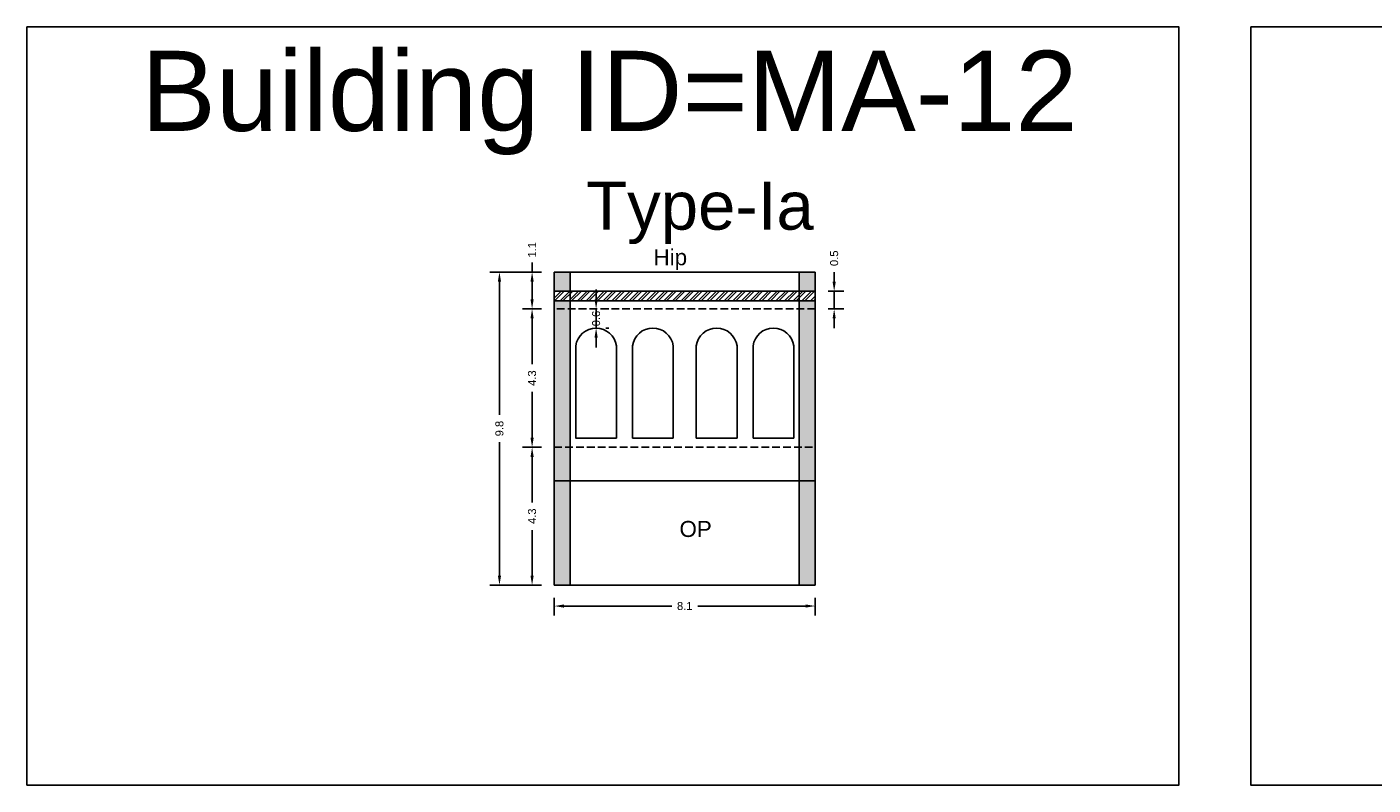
# Model space of a CAD drawing. Header units: metres. Extents: x 3416649 to 3417100, y -6712966 to -6712690.
# Tile 23 of 72: x 3416688 to 3416730, y -6712745 to -6712721. Entities that reach past the tile are written whole.
import ezdxf

# ---------------------------------------------------------------- set-up
doc = ezdxf.new("R2010")
doc.units = ezdxf.units.M
doc.linetypes.add('ACAD_ISO02W100', pattern=[15, 12, -3])
doc.layers.add('Dotted', color=7, linetype='ACAD_ISO02W100', plot=False)
doc.styles.get("Standard").update_dxf_attribs({"font": 'arial.ttf'})
doc.dimstyles.new('ISO-25', dxfattribs={"dimtxt": 0.25, "dimasz": 0.3, "dimexe": 0.3, "dimexo": 0.4, "dimgap": 0.2, "dimtad": 0, "dimdec": 1, "dimdsep": 46, "dimtxsty": 'Standard', "dimcen": 2.5, "dimadec": 0, "dimazin": 0, "dimtfac": 1, "dimtdec": 1, "dimtmove": 0, "dimatfit": 3, "dimfxl": 1, "dimarcsym": 0})

# ---------------------------------------------------------------- blocks, each defined once
blk = doc.blocks.new('*D90')
at = {"color": 0, "lineweight": -2, "transparency": 16777216}
for p, q in [((3416703.814, -6712734.577), (3416703.222, -6712734.577)), ((3416703.522, -6712734.877), (3416703.522, -6712736.294)), ((3416703.522, -6712738.577), (3416703.522, -6712737.159)), ((3416703.814, -6712738.877), (3416703.222, -6712738.877))]:
    blk.add_line(p, q, dxfattribs=at)
at = {"color": 0, "transparency": 16777216}
for points in [[(3416703.472, -6712734.877), (3416703.572, -6712734.877), (3416703.522, -6712734.577)], [(3416703.472, -6712738.577), (3416703.572, -6712738.577), (3416703.522, -6712738.877)]]:
    blk.add_solid(points, dxfattribs=at)
at = {"layer": 'Defpoints', "color": 0, "transparency": 16777216}
for p in [(3416703.522, -6712734.577), (3416704.214, -6712734.577), (3416704.214, -6712738.877)]:
    blk.add_point(p, dxfattribs=at)
at = {"color": 0, "transparency": 16777216, "insert": (3416703.522, -6712736.727), "char_height": 0.25, "attachment_point": 5, "rotation": 90}
blk.add_mtext('4.3', dxfattribs=at)
blk = doc.blocks.new('*D91')
at = {"color": 0, "lineweight": -2, "transparency": 16777216}
for p, q in [((3416703.814, -6712730.257), (3416703.222, -6712730.257)), ((3416703.522, -6712730.557), (3416703.522, -6712731.984)), ((3416703.522, -6712734.277), (3416703.522, -6712732.849)), ((3416703.814, -6712734.577), (3416703.222, -6712734.577))]:
    blk.add_line(p, q, dxfattribs=at)
at = {"color": 0, "transparency": 16777216}
for points in [[(3416703.472, -6712730.557), (3416703.572, -6712730.557), (3416703.522, -6712730.257)], [(3416703.472, -6712734.277), (3416703.572, -6712734.277), (3416703.522, -6712734.577)]]:
    blk.add_solid(points, dxfattribs=at)
at = {"layer": 'Defpoints', "color": 0, "transparency": 16777216}
for p in [(3416703.522, -6712730.257), (3416704.214, -6712730.257), (3416704.214, -6712734.577)]:
    blk.add_point(p, dxfattribs=at)
at = {"color": 0, "transparency": 16777216, "insert": (3416703.522, -6712732.417), "char_height": 0.25, "attachment_point": 5, "rotation": 90}
blk.add_mtext('4.3', dxfattribs=at)
blk = doc.blocks.new('*D92')
at = {"color": 0, "lineweight": -2, "transparency": 16777216}
for p, q in [((3416705.519, -6712729.957), (3416705.519, -6712729.657)), ((3416705.519, -6712730.857), (3416705.519, -6712730.257)), ((3416705.919, -6712730.257), (3416705.819, -6712730.257)), ((3416705.519, -6712731.157), (3416705.519, -6712731.457)), ((3416705.919, -6712730.857), (3416705.819, -6712730.857))]:
    blk.add_line(p, q, dxfattribs=at)
at = {"color": 0, "transparency": 16777216}
for points in [[(3416705.469, -6712729.957), (3416705.569, -6712729.957), (3416705.519, -6712730.257)], [(3416705.469, -6712731.157), (3416705.569, -6712731.157), (3416705.519, -6712730.857)]]:
    blk.add_solid(points, dxfattribs=at)
at = {"layer": 'Defpoints', "color": 0, "transparency": 16777216}
for p in [(3416705.519, -6712730.257), (3416705.519, -6712730.257), (3416705.519, -6712730.857)]:
    blk.add_point(p, dxfattribs=at)
at = {"color": 0, "transparency": 16777216, "insert": (3416705.519, -6712730.557), "char_height": 0.25, "attachment_point": 5, "rotation": 90}
blk.add_mtext('0.6', dxfattribs=at)
blk = doc.blocks.new('*D93')
at = {"color": 0, "lineweight": -2, "transparency": 16777216}
for p, q in [((3416704.214, -6712739.277), (3416704.214, -6712739.829)), ((3416704.514, -6712739.529), (3416707.881, -6712739.529)), ((3416712.054, -6712739.529), (3416708.688, -6712739.529)), ((3416712.354, -6712739.277), (3416712.354, -6712739.829))]:
    blk.add_line(p, q, dxfattribs=at)
at = {"color": 0, "transparency": 16777216}
for points in [[(3416704.514, -6712739.479), (3416704.514, -6712739.579), (3416704.214, -6712739.529)], [(3416712.054, -6712739.479), (3416712.054, -6712739.579), (3416712.354, -6712739.529)]]:
    blk.add_solid(points, dxfattribs=at)
at = {"layer": 'Defpoints', "color": 0, "transparency": 16777216}
for p in [(3416704.214, -6712738.877), (3416712.354, -6712738.877), (3416712.354, -6712739.529)]:
    blk.add_point(p, dxfattribs=at)
at = {"color": 0, "transparency": 16777216, "insert": (3416708.284, -6712739.529), "char_height": 0.25, "attachment_point": 5}
blk.add_mtext('8.1', dxfattribs=at)
blk = doc.blocks.new('*D94')
at = {"color": 0, "lineweight": -2, "transparency": 16777216}
for p, q in [((3416703.814, -6712729.107), (3416703.222, -6712729.107)), ((3416703.522, -6712729.107), (3416703.522, -6712728.807)), ((3416703.522, -6712729.957), (3416703.522, -6712729.407)), ((3416703.814, -6712730.257), (3416703.222, -6712730.257))]:
    blk.add_line(p, q, dxfattribs=at)
at = {"color": 0, "transparency": 16777216}
for points in [[(3416703.472, -6712729.407), (3416703.572, -6712729.407), (3416703.522, -6712729.107)], [(3416703.472, -6712729.957), (3416703.572, -6712729.957), (3416703.522, -6712730.257)]]:
    blk.add_solid(points, dxfattribs=at)
at = {"layer": 'Defpoints', "color": 0, "transparency": 16777216}
for p in [(3416703.522, -6712729.107), (3416704.214, -6712729.107), (3416704.214, -6712730.257)]:
    blk.add_point(p, dxfattribs=at)
at = {"color": 0, "transparency": 16777216, "insert": (3416703.522, -6712728.415), "char_height": 0.25, "attachment_point": 5, "rotation": 90}
blk.add_mtext('1.1', dxfattribs=at)
blk = doc.blocks.new('*D95')
at = {"color": 0, "lineweight": -2, "transparency": 16777216}
for p, q in [((3416703.814, -6712729.107), (3416702.204, -6712729.107)), ((3416702.504, -6712729.407), (3416702.504, -6712733.564)), ((3416702.504, -6712738.577), (3416702.504, -6712734.42)), ((3416703.814, -6712738.877), (3416702.204, -6712738.877))]:
    blk.add_line(p, q, dxfattribs=at)
at = {"color": 0, "transparency": 16777216}
for points in [[(3416702.454, -6712729.407), (3416702.554, -6712729.407), (3416702.504, -6712729.107)], [(3416702.454, -6712738.577), (3416702.554, -6712738.577), (3416702.504, -6712738.877)]]:
    blk.add_solid(points, dxfattribs=at)
at = {"layer": 'Defpoints', "color": 0, "transparency": 16777216}
for p in [(3416702.504, -6712729.107), (3416704.214, -6712729.107), (3416704.214, -6712738.877)]:
    blk.add_point(p, dxfattribs=at)
at = {"color": 0, "transparency": 16777216, "insert": (3416702.504, -6712733.992), "char_height": 0.25, "attachment_point": 5, "rotation": 90}
blk.add_mtext('9.8', dxfattribs=at)
blk = doc.blocks.new('*D96')
at = {"color": 0, "lineweight": -2, "transparency": 16777216}
for p, q in [((3416712.945, -6712729.407), (3416712.945, -6712729.107)), ((3416712.754, -6712729.707), (3416713.245, -6712729.707)), ((3416712.945, -6712730.257), (3416712.945, -6712729.707)), ((3416712.754, -6712730.257), (3416713.245, -6712730.257)), ((3416712.945, -6712730.557), (3416712.945, -6712730.857))]:
    blk.add_line(p, q, dxfattribs=at)
at = {"color": 0, "transparency": 16777216}
for points in [[(3416712.895, -6712729.407), (3416712.995, -6712729.407), (3416712.945, -6712729.707)], [(3416712.895, -6712730.557), (3416712.995, -6712730.557), (3416712.945, -6712730.257)]]:
    blk.add_solid(points, dxfattribs=at)
at = {"layer": 'Defpoints', "color": 0, "transparency": 16777216}
for p in [(3416712.354, -6712729.707), (3416712.945, -6712729.707), (3416712.354, -6712730.257)]:
    blk.add_point(p, dxfattribs=at)
at = {"color": 0, "transparency": 16777216, "insert": (3416712.945, -6712728.678), "char_height": 0.25, "attachment_point": 5, "rotation": 90}
blk.add_mtext('0.5', dxfattribs=at)

msp = doc.modelspace()

# ---------------------------------------------------------------- hatches: boundary and pattern name
h = msp.add_hatch(color=256)
h.dxf.hatch_style = 1
h.paths.add_polyline_path([(3416704.214, -6712730.257), (3416704.714, -6712730.257), (3416704.714, -6712734.577), (3416704.214, -6712734.577)])
h.paths.add_polyline_path([(3416704.214, -6712730.007), (3416704.714, -6712730.007), (3416704.714, -6712730.257), (3416704.214, -6712730.257)])
h.paths.add_polyline_path([(3416704.214, -6712729.107), (3416704.714, -6712729.107), (3416704.714, -6712729.707), (3416704.214, -6712729.707)])
h.paths.add_polyline_path([(3416704.214, -6712734.577), (3416704.714, -6712734.577), (3416704.714, -6712735.627), (3416704.214, -6712735.627)])
h.paths.add_polyline_path([(3416704.214, -6712735.627), (3416704.714, -6712735.627), (3416704.714, -6712738.877), (3416704.214, -6712738.877)])
h = msp.add_hatch(color=256)
h.dxf.hatch_style = 1
h.paths.add_polyline_path([(3416712.354, -6712730.257), (3416711.854, -6712730.257), (3416711.854, -6712734.577), (3416712.354, -6712734.577)])
h.paths.add_polyline_path([(3416712.354, -6712730.007), (3416711.854, -6712730.007), (3416711.854, -6712730.257), (3416712.354, -6712730.257)])
h.paths.add_polyline_path([(3416712.354, -6712729.107), (3416711.854, -6712729.107), (3416711.854, -6712729.707), (3416712.354, -6712729.707)])
h.paths.add_polyline_path([(3416712.354, -6712734.577), (3416711.854, -6712734.577), (3416711.854, -6712735.627), (3416712.354, -6712735.627)])
h.paths.add_polyline_path([(3416712.354, -6712735.627), (3416711.854, -6712735.627), (3416711.854, -6712738.877), (3416712.354, -6712738.877)])
h = msp.add_hatch()
h.set_pattern_fill('ANSI32', color=256, scale=0.02)
h.set_pattern_definition([(45, (-1.65447, 0), (-0.134703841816, 0.134703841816), []), (45, (-1.56466, 0), (-0.134703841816, 0.134703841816), [])])
h.paths.add_polyline_path([(3416712.354, -6712729.707), (3416704.214, -6712729.707), (3416704.214, -6712730.007), (3416712.354, -6712730.007)])

# ---------------------------------------------------------------- linework, layer by layer
for points in [[(3416687.764, -6712721.459), (3416723.699, -6712721.459), (3416723.699, -6712745.115), (3416687.764, -6712745.115)], [(3416725.938, -6712721.459), (3416761.874, -6712721.459), (3416761.874, -6712745.115), (3416725.938, -6712745.115)], [(3416711.854, -6712735.627), (3416704.714, -6712735.627), (3416704.714, -6712738.877), (3416711.854, -6712738.877)]]:
    msp.add_lwpolyline(points, close=True)
for points in [[(3416704.214, -6712729.107), (3416712.354, -6712729.107)], [(3416704.214, -6712729.107), (3416704.214, -6712738.877)], [(3416704.714, -6712729.107), (3416704.714, -6712738.877)], [(3416711.854, -6712729.107), (3416711.854, -6712738.877)], [(3416712.354, -6712729.107), (3416712.354, -6712738.877)], [(3416704.214, -6712729.707), (3416712.354, -6712729.707)], [(3416704.214, -6712730.007), (3416712.354, -6712730.007)], [(3416706.654, -6712731.407), (3416706.654, -6712734.287)], [(3416707.924, -6712731.407), (3416707.924, -6712734.287)], [(3416708.644, -6712731.407), (3416708.644, -6712734.287)], [(3416709.914, -6712731.407), (3416709.914, -6712734.287)], [(3416709.914, -6712731.407), (3416709.914, -6712734.287)], [(3416710.414, -6712731.407), (3416710.414, -6712734.287)], [(3416711.684, -6712731.407), (3416711.684, -6712734.287)], [(3416706.654, -6712734.287), (3416707.924, -6712734.287)], [(3416709.914, -6712734.287), (3416708.644, -6712734.287)], [(3416710.414, -6712734.287), (3416711.684, -6712734.287)], [(3416704.214, -6712735.627), (3416712.354, -6712735.627)], [(3416704.214, -6712738.877), (3416712.354, -6712738.877)]]:
    msp.add_lwpolyline(points)
msp.add_lwpolyline([(3416704.884, -6712731.407, -0.866142), (3416706.154, -6712731.407, 0.866142), (3416704.884, -6712731.407), (3416704.884, -6712734.287), (3416706.154, -6712734.287), (3416706.154, -6712731.407)], format="xyb")
for centre in [(3416707.289, -6712731.498), (3416707.289, -6712731.498), (3416709.279, -6712731.498), (3416709.279, -6712731.498), (3416711.049, -6712731.498)]:
    msp.add_arc(centre, 0.642, 8.2056, 171.7944)
at = {"layer": 'Dotted', "ltscale": 0.02}
msp.add_line((3416712.354, -6712730.257), (3416704.214, -6712730.257), dxfattribs=at)
msp.add_lwpolyline([(3416704.214, -6712734.577), (3416712.354, -6712734.577)], dxfattribs=at)

# ---------------------------------------------------------------- texts
at = {"attachment_point": 1}
for s, width, heights, insert, char_height in [('Building ID=MA-12', 67.86454, [0.517], (3416691.327, -6712722.204), 2.5), ('Type-Ia', 9.99112, [0.517], (3416705.207, -6712726.285), 1.5), ('Hip', 1.17554, [0], (3416707.31, -6712728.396), 0.5), ('OP', 1.17554, [0], (3416708.119, -6712736.874), 0.5)]:
    msp.add_mtext_dynamic_manual_height_columns(s, width=width, gutter_width=12.5, heights=heights, dxfattribs=dict(at, insert=insert, char_height=char_height))

# ---------------------------------------------------------------- dimensions: what is measured, and where the dimension line sits
for base, p1, p2, picture, middle in [((3416703.521835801, -6712729.106671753), (3416704.21438317, -6712730.256671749), (3416704.21438317, -6712729.10667175), '*D94', (3416703.521835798, -6712728.414993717)), ((3416712.945068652, -6712729.706671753), (3416712.35438317, -6712730.256671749), (3416712.35438317, -6712729.706671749), '*D96', (3416712.945068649, -6712728.678158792)), ((3416702.504, -6712729.107), (3416704.214, -6712738.877), (3416704.214, -6712729.107), '*D95', (3416702.504, -6712733.992)), ((3416703.522, -6712730.257), (3416704.214, -6712734.577), (3416704.214, -6712730.257), '*D91', (3416703.522, -6712732.417)), ((3416703.522, -6712734.577), (3416704.214, -6712738.877), (3416704.214, -6712734.577), '*D90', (3416703.522, -6712736.727))]:
    dim = msp.add_linear_dim(base=base, p1=p1, p2=p2, angle=90, dimstyle='ISO-25')
    dim.commit()
    dim.dimension.update_dxf_attribs({"geometry": picture, "text_midpoint": middle})
dim = msp.add_linear_dim(base=(3416705.519, -6712730.257), p1=(3416705.519, -6712730.857), p2=(3416705.519, -6712730.257), angle=90, dimstyle='ISO-25')
dim.commit()
dim.dimension.update_dxf_attribs({"geometry": '*D92', "text_midpoint": (3416705.519, -6712730.557), "dimtype": 160})
dim = msp.add_linear_dim(base=(3416712.354, -6712739.529), p1=(3416704.214, -6712738.877), p2=(3416712.354, -6712738.877), dimstyle='ISO-25')
dim.commit()
dim.dimension.update_dxf_attribs({"geometry": '*D93', "text_midpoint": (3416708.284, -6712739.529)})

doc.saveas('drawing.dxf')
